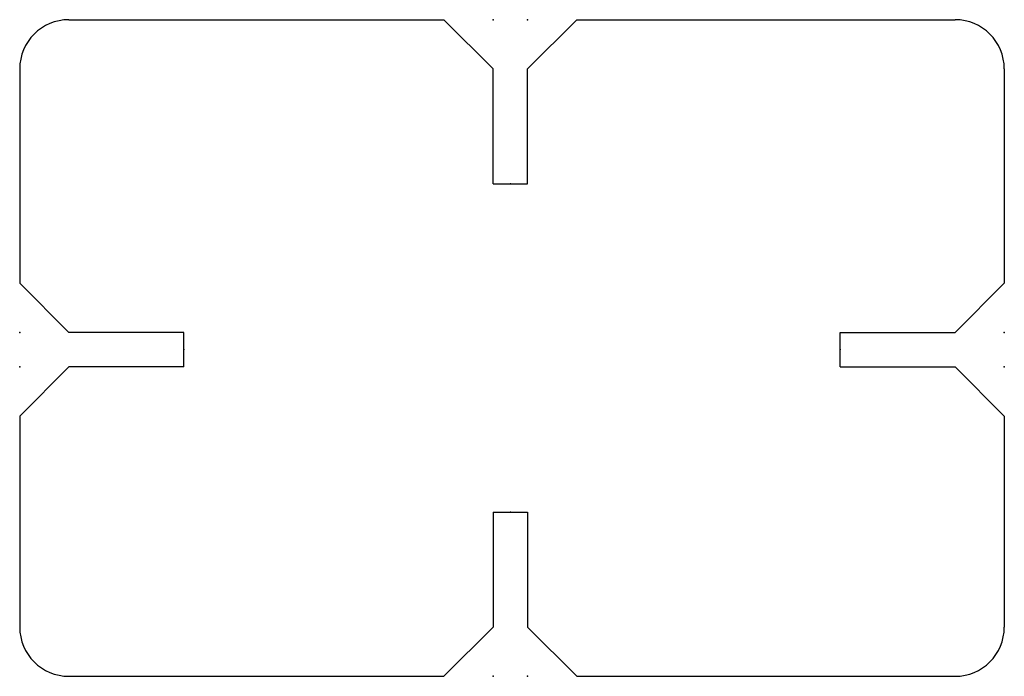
# Model space of a CAD drawing. Header units: millimetres. Extents: x -15.7 to 44.3, y -27.8 to 12.2.
import ezdxf

# ---------------------------------------------------------------- set-up
doc = ezdxf.new("R2010")
doc.units = ezdxf.units.MM
doc.header["$PDSIZE"] = -1

msp = doc.modelspace()

# ---------------------------------------------------------------- linework, layer by layer
at = {"color": 7, "linetype": 'Continuous'}
for p, q in [((-12.719, 12.226), (10.131, 12.226)), ((10.131, 12.226), (13.131, 9.226)), ((15.231, 9.226), (18.231, 12.226)), ((18.231, 12.226), (41.281, 12.226)), ((-15.719, 9.226), (-15.719, -3.824)), ((13.131, 2.226), (13.131, 9.226)), ((15.231, 2.226), (15.231, 9.226)), ((44.281, 9.226), (44.281, -3.824)), ((13.131, 2.226), (15.231, 2.226)), ((-15.719, -3.824), (-12.719, -6.824)), ((44.281, -3.824), (41.281, -6.824)), ((-5.719, -6.824), (-12.719, -6.824)), ((-5.719, -8.924), (-5.719, -6.824)), ((34.281, -8.924), (34.281, -6.824)), ((34.281, -6.824), (41.281, -6.824)), ((-12.719, -8.924), (-15.719, -11.924)), ((-5.719, -8.924), (-12.719, -8.924)), ((34.281, -8.924), (41.281, -8.924)), ((41.281, -8.924), (44.281, -11.924)), ((-15.719, -11.924), (-15.719, -24.774)), ((44.281, -11.924), (44.281, -24.774)), ((13.131, -17.774), (15.231, -17.774)), ((13.131, -17.774), (13.131, -24.774)), ((15.231, -17.774), (15.231, -24.774)), ((10.131, -27.774), (13.131, -24.774)), ((15.231, -24.774), (18.231, -27.774)), ((-12.719, -27.774), (10.131, -27.774)), ((18.231, -27.774), (41.281, -27.774))]:
    msp.add_line(p, q, dxfattribs=at)
for centre, start, end in [((-12.719, 9.226), 90, 180), ((41.281, 9.226), 0, 90), ((-12.719, -24.774), 180, 270), ((41.281, -24.774), 270, 0)]:
    msp.add_arc(centre, 3, start, end, dxfattribs=at)
for p in [(13.131, 12.226), (15.231, 12.226), (14.181, 2.226), (-15.719, -6.824), (44.281, -6.824), (-5.719, -7.874), (34.281, -7.874), (-15.719, -8.924), (44.281, -8.924), (14.181, -17.774), (13.131, -27.774), (15.231, -27.774)]:
    msp.add_point(p, dxfattribs=at)

doc.saveas('drawing.dxf')
